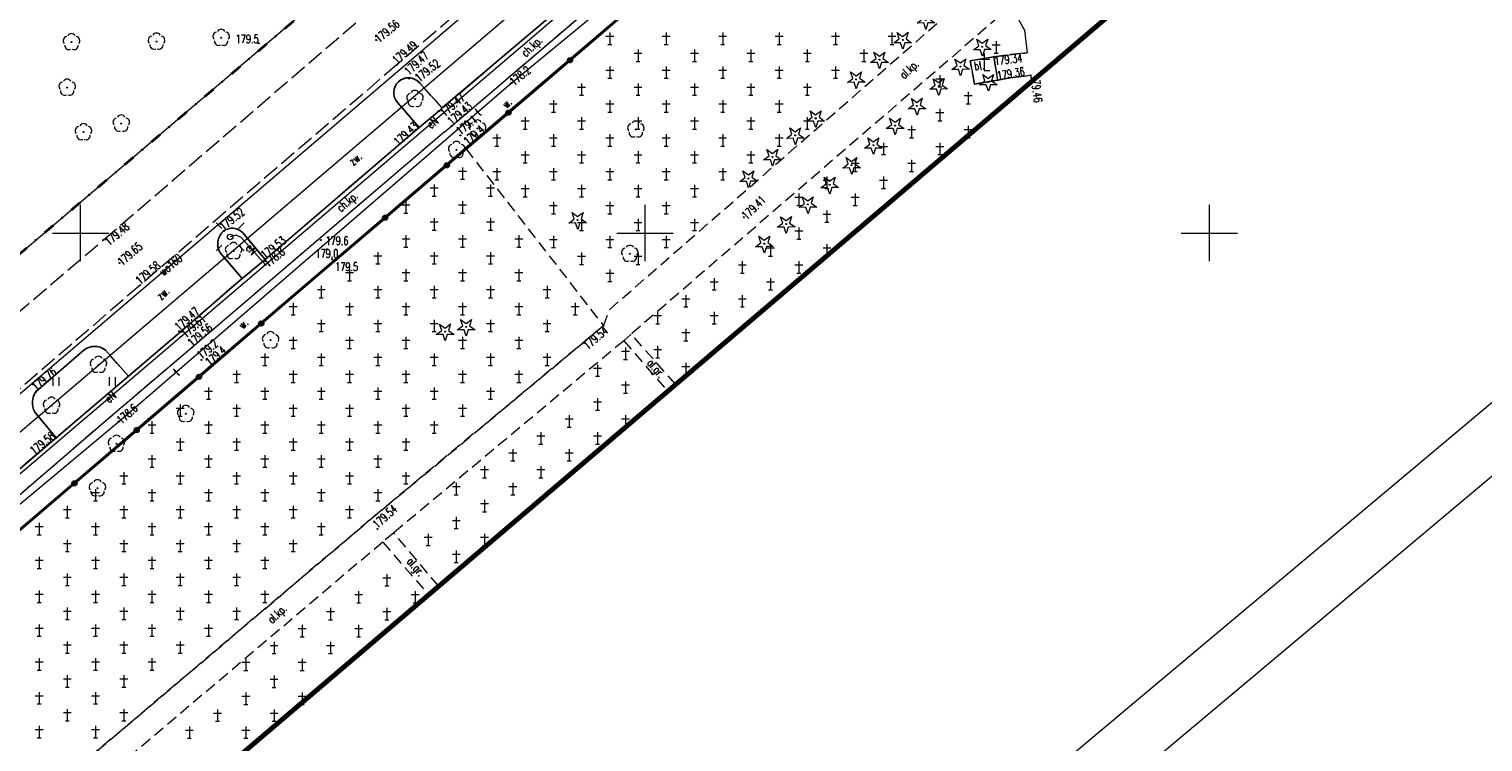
# Model space of a CAD drawing. Header units: metres. Extents: x 7429064 to 7429988, y 5709479 to 5710302.
# Tile 18 of 37: x 7429545 to 7429674, y 5709855 to 5709918. Entities that reach past the tile are written whole.
import ezdxf
from ezdxf.enums import TextEntityAlignment as Align

# ---------------------------------------------------------------- set-up
doc = ezdxf.new("R2010")
doc.units = ezdxf.units.M
doc.header["$MEASUREMENT"] = 0
for name, pattern in [('1', [0]), ('12', [3, 1, -1, 0, -1]), ('3_KTCR01', [1.5, 1, -0.5]), ('3_KTCR02', [1.5, 1, -0.5]), ('3_KTJZ01', [2, 1.5, -0.5]), ('3_KTKR01', [0]), ('3_KTPL01', [2, 1.5, -0.5]), ('3_OBOO01_02', [0]), ('3_PTCM', [1.5, 1, -0.5]), ('3_PTRW02', [0]), ('3_PTTU', [1.5, 1, -0.5]), ('7_1', [0]), ('7_SUPE_01', [0]), ('7_SUPT_01', [0]), ('7_SUPW_01', [0])]:
    doc.linetypes.add(name, pattern=pattern)
doc.layers.get('0').update_dxf_attribs({"color": 250, "linetype": 'CONTINUOUS', "lineweight": 100})
for name, color, linetype, lineweight in [('arkusz', 250, 'CONTINUOUS', 18), ('DZIALKA_L_0', 96, '1', 18), ('GMINA_L_0', 7, '12', 35), ('KRZYZE_L_0', 7, '1', 18), ('KTCR_E_T_0', 7, 'CONTINUOUS', 15), ('KTCR_E_T_1', 7, 'CONTINUOUS', 15), ('KTCR_L_0', 7, '3_KTCR01', 18), ('KTCR_L_1', 7, '3_KTCR02', 18), ('KTJZ_L_0', 7, '3_KTJZ01', 18), ('KTKR_L_0', 7, '3_KTKR01', 25), ('KTOK_L_4', 7, 'CONTINUOUS', 35), ('KTPL_E_T_0', 7, 'CONTINUOUS', 15), ('KTPL_L_0', 7, '3_KTPL01', 18), ('OBOO_L_0', 7, '3_OBOO01_02', 18), ('OBOP_T_0', 96, 'CONTINUOUS', 18), ('OBOP_T_1', 96, 'CONTINUOUS', 18), ('OBOP_T_1_a', 96, 'CONTINUOUS', 18), ('PTCM_L_0', 7, '3_PTCM', 18), ('PTRW_E_T_0', 7, 'CONTINUOUS', 15), ('PTRW_L_1', 7, 'CONTINUOUS', 18), ('PTTU_L_2', 7, '3_PTTU', 18), ('RTPW_T_0', 7, 'CONTINUOUS', 15), ('RTPW_T_0_a', 7, 'CONTINUOUS', 15), ('RTPW_T_1', 7, 'CONTINUOUS', 15), ('SUPE_E_T_3', 1, 'CONTINUOUS', 15), ('SUPE_L_3', 1, '7_SUPE_01', 18), ('SUPT_E_T_0', 30, 'CONTINUOUS', 15), ('SUPT_L_0', 30, '7_SUPT_01', 18), ('SUPW_E_T_0', 5, 'CONTINUOUS', 15), ('SUPW_L_0', 5, '7_SUPW_01', 18), ('SUSM_T_0', 7, 'CONTINUOUS', 18), ('SUTE_T_0', 1, 'CONTINUOUS', 18), ('SUTT_T_0', 30, 'CONTINUOUS', 18), ('zakres', 2, 'CONTINUOUS', 70)]:
    doc.layers.add(name, color=color, linetype=linetype, lineweight=lineweight)
doc.styles.get("Standard").update_dxf_attribs({"font": 'Simplex.SHX', "width": 0.75})

# ---------------------------------------------------------------- blocks, each defined once
blk = doc.blocks.new('3_OBOO01_01')
at = {"linetype": 'Continuous'}
for p, q in [((0, 1.5), (0, 0)), ((-0.5, 1), (0.5, 1)), ((0, 0), (0.5, 0))]:
    blk.add_line(p, q, dxfattribs=at)
blk = doc.blocks.new('3_OBOP02_01')
at = {"linetype": 'Continuous'}
blk.add_circle((0, 0), 0.045, dxfattribs=at)
for centre, start, end in [((-0.36, 0.12), 102.1445, 221.86), ((0, 0.38), 30.1401, 149.8599), ((0.36, 0.12), 318.14, 77.8555), ((-0.22, -0.3), 174.1482, 293.8542), ((0.22, -0.3), 246.1458, 5.8518)]:
    blk.add_arc(centre, 0.375, start, end, dxfattribs=at)
blk = doc.blocks.new('3_OBOP01_01')
at = {"linetype": 'Continuous'}
for p, q in [((-0.78225, -0.26495), (-0.3012, 0.09375)), ((-0.3012, 0.09375), (-0.4937, 0.6621)), ((-0.4937, 0.6621), (-0.0039, 0.31545)), ((-0.0039, 0.31545), (0.4771, 0.67415)), ((0.4771, 0.67415), (0.2988, 0.1012)), ((0.2988, 0.1012), (0.7886, -0.24545)), ((-0.18225, -0.2575), (-0.78225, -0.26495)), ((0.01025, -0.82585), (-0.18225, -0.2575)), ((0.1886, -0.2529), (0.01025, -0.82585)), ((0.7886, -0.24545), (0.1886, -0.2529))]:
    blk.add_line(p, q, dxfattribs=at)
blk.add_circle((0, 0), 0.045, dxfattribs=at)
blk = doc.blocks.new('3_PTCM01')
at = {"linetype": 'Continuous'}
for p, q in [((0.35, 0.175), (-0.35, 0.175)), ((0, 0.525), (0, -0.525)), ((-0.175, -0.525), (0.175, -0.525))]:
    blk.add_line(p, q, dxfattribs=at)
blk = doc.blocks.new('3_PTTU04')
at = {"linetype": 'Continuous'}
for p, q in [((-0.2625, -0.375), (-0.2625, 0.375)), ((0.2625, -0.375), (0.2625, 0.375))]:
    blk.add_line(p, q, dxfattribs=at)
blk = doc.blocks.new('3_RTPW02')
at = {"linetype": 'Continuous'}
blk.add_circle((0, 0), 0.045, dxfattribs=at)
blk = doc.blocks.new('3_RTPW01')
at = {"linetype": 'Continuous'}
blk.add_circle((0, 0), 0.045, dxfattribs=at)
blk = doc.blocks.new('4_OBOP02_01')
at = {"linetype": 'Continuous'}
blk.add_circle((0, 0), 0.045, dxfattribs=at)
for centre, start, end in [((-0.36, 0.12), 102.1445, 221.86), ((0, 0.38), 30.1401, 149.8599), ((0.36, 0.12), 318.14, 77.8555), ((-0.22, -0.3), 174.1482, 293.8542), ((0.22, -0.3), 246.1458, 5.8518)]:
    blk.add_arc(centre, 0.375, start, end, dxfattribs=at)
blk = doc.blocks.new('4_RTPW01')
at = {"linetype": 'Continuous'}
blk.add_circle((0, 0), 0.045, dxfattribs=at)
blk = doc.blocks.new('7_SUSM01')
at = {"linetype": 'Continuous'}
for p, q in [((-0.74, 0.74), (-1.24, 1.24)), ((0.74, 0.74), (1.24, 1.24)), ((-0.74, -0.74), (-1.24, -1.24)), ((0.74, -0.74), (1.24, -1.24))]:
    blk.add_line(p, q, dxfattribs=at)
blk.add_circle((0, 0), 0.245, dxfattribs=at)
blk = doc.blocks.new('7_SUPS01_03')
at = {"linetype": 'Continuous'}
blk.add_circle((0, 0), 0.0625, dxfattribs=at)
blk = doc.blocks.new('7_SUPS01_07')
at = {"linetype": 'Continuous'}
blk.add_circle((0, 0), 0.0625, dxfattribs=at)

msp = doc.modelspace()

# ---------------------------------------------------------------- linework, layer by layer
at = {"layer": 'arkusz', "linetype": 'Continuous'}
for p, q in [((7429988.34, 5710141.34), (7429199.32, 5709479.27)), ((7429981.3, 5710141.96), (7429199.93, 5709486.32))]:
    msp.add_line(p, q, dxfattribs=at)
at = {"layer": 'DZIALKA_L_0', "linetype": '1'}
for p, q in [((7429660.24, 5709996.55), (7429435.86, 5709805.65)), ((7429408.88, 5709766.76), (7429668.8, 5709988.15))]:
    msp.add_line(p, q, dxfattribs=at)
at = {"layer": 'GMINA_L_0', "linetype": '12'}
msp.add_line((7429435.86, 5709805.65), (7429660.24, 5709996.55), dxfattribs=at)
at = {"layer": 'KRZYZE_L_0', "linetype": '1'}
for p, q in [((7429550, 5709897.5), (7429550, 5709902.5)), ((7429600, 5709897.5), (7429600, 5709902.5)), ((7429650, 5709897.5), (7429650, 5709902.5)), ((7429547.5, 5709900), (7429552.5, 5709900)), ((7429597.5, 5709900), (7429602.5, 5709900)), ((7429647.5, 5709900), (7429652.5, 5709900))]:
    msp.add_line(p, q, dxfattribs=at)
at = {"layer": 'KTCR_L_0', "linetype": '3_KTCR01'}
for p, q in [((7429596.88, 5709893.24), (7429629.77, 5709921.99)), ((7429631.37, 5709919.2), (7429598.78, 5709891.04)), ((7429596.32, 5709891.79), (7429596.88, 5709893.24)), ((7429575.6, 5709874.55), (7429596.32, 5709891.79)), ((7429598.11, 5709890.46), (7429577.75, 5709873.44)), ((7429598.78, 5709891.04), (7429598.11, 5709890.46)), ((7429598.11, 5709890.46), (7429601.99, 5709886)), ((7429602.7, 5709886.61), (7429598.78, 5709891.04)), ((7429503.39, 5709813.39), (7429575.6, 5709874.55)), ((7429577.75, 5709873.44), (7429576.76, 5709872.61)), ((7429581.7, 5709868.72), (7429577.75, 5709873.44)), ((7429576.76, 5709872.61), (7429504.66, 5709811.49)), ((7429576.76, 5709872.61), (7429580.81, 5709867.96))]:
    msp.add_line(p, q, dxfattribs=at)
at = {"layer": 'KTCR_L_1', "linetype": '3_KTCR02'}
for p, q in [((7429582.04, 5709911.09), (7429596.16, 5709923.08)), ((7429582.89, 5709909.51), (7429597.37, 5709921.87)), ((7429579.99, 5709909.35), (7429581.75, 5709910.83)), ((7429581.75, 5709910.83), (7429582.04, 5709911.09)), ((7429579.99, 5709909.35), (7429566.34, 5709897.65)), ((7429582.2, 5709908.94), (7429582.89, 5709909.51)), ((7429582.2, 5709908.94), (7429559.88, 5709889.87)), ((7429564.3, 5709895.97), (7429566.34, 5709897.65)), ((7429564.3, 5709895.97), (7429558.81, 5709891.22)), ((7429558.81, 5709891.22), (7429554.24, 5709887.33)), ((7429559.88, 5709889.87), (7429552.37, 5709883.47)), ((7429547.82, 5709881.85), (7429554.24, 5709887.33)), ((7429552.37, 5709883.47), (7429537.21, 5709870.45)), ((7429547.82, 5709881.85), (7429536.08, 5709871.83))]:
    msp.add_line(p, q, dxfattribs=at)
at = {"layer": 'KTJZ_L_0', "linetype": '3_KTJZ01'}
for p, q in [((7429592.12, 5709927), (7429578.03, 5709914.93)), ((7429552.03, 5709899.39), (7429574.65, 5709918.88)), ((7429633.05, 5709919), (7429633.62, 5709917.98)), ((7429633.62, 5709917.98), (7429633.86, 5709915.96)), ((7429631.99, 5709915.78), (7429630.91, 5709915.63)), ((7429633.86, 5709915.96), (7429631.99, 5709915.78)), ((7429578.03, 5709914.93), (7429555.27, 5709895.38)), ((7429630.91, 5709915.63), (7429631.25, 5709913.56)), ((7429631.25, 5709913.56), (7429632.35, 5709913.75)), ((7429632.35, 5709913.75), (7429634.16, 5709913.98)), ((7429634.16, 5709913.98), (7429634.23, 5709913.46)), ((7429529.05, 5709879.87), (7429552.03, 5709899.39)), ((7429555.27, 5709895.38), (7429532.61, 5709875.86))]:
    msp.add_line(p, q, dxfattribs=at)
at = {"layer": 'KTKR_L_0', "linetype": '3_KTKR01'}
for p, q in [((7429582.04, 5709911.09), (7429596.16, 5709923.08)), ((7429582.04, 5709911.09), (7429579.99, 5709913.35)), ((7429578.08, 5709911.58), (7429579.99, 5709909.35)), ((7429579.99, 5709909.35), (7429581.75, 5709910.83)), ((7429581.75, 5709910.83), (7429582.04, 5709911.09)), ((7429579.99, 5709909.35), (7429566.34, 5709897.65)), ((7429566.34, 5709897.65), (7429564.37, 5709900.01)), ((7429562.36, 5709898.26), (7429564.3, 5709895.97)), ((7429564.3, 5709895.97), (7429566.34, 5709897.65)), ((7429564.3, 5709895.97), (7429558.81, 5709891.22)), ((7429558.81, 5709891.22), (7429554.24, 5709887.33)), ((7429550.28, 5709889.61), (7429546.06, 5709885.96)), ((7429554.24, 5709887.33), (7429552.19, 5709889.62)), ((7429547.82, 5709881.85), (7429554.24, 5709887.33)), ((7429545.94, 5709884.13), (7429547.82, 5709881.85)), ((7429547.82, 5709881.85), (7429536.08, 5709871.83))]:
    msp.add_line(p, q, dxfattribs=at)
for centre, radius, start, end in [((7429579.04, 5709912.46), 1.3, 42.9697, 222.6729), ((7429563.43, 5709899.15), 1.28, 42.6279, 126.6187), ((7429563.64, 5709899.03), 1.5, 130.492, 211.0701), ((7429551.24, 5709888.47), 1.49, 50.5229, 130.077), ((7429547.36, 5709884.96), 1.64, 142.3126, 210.1839)]:
    msp.add_arc(centre, radius, start, end, dxfattribs=at)
at = {"layer": 'KTOK_L_4'}
for p, q in [((7429593.36, 5709915.33), (7429598.81, 5709919.99)), ((7429587.9, 5709910.67), (7429593.36, 5709915.33)), ((7429582.44, 5709906.01), (7429587.9, 5709910.67)), ((7429576.98, 5709901.36), (7429582.44, 5709906.01)), ((7429571.52, 5709896.7), (7429576.98, 5709901.36)), ((7429566, 5709891.98), (7429571.52, 5709896.7)), ((7429560.49, 5709887.26), (7429566, 5709891.98)), ((7429554.97, 5709882.54), (7429560.49, 5709887.26)), ((7429549.45, 5709877.82), (7429554.97, 5709882.54)), ((7429543.94, 5709873.1), (7429549.45, 5709877.82))]:
    msp.add_line(p, q, dxfattribs=at)
for centre in [(7429593.36, 5709915.33), (7429587.9, 5709910.67), (7429582.44, 5709906.01), (7429576.98, 5709901.36), (7429566, 5709891.98), (7429560.49, 5709887.26), (7429554.97, 5709882.54), (7429549.45, 5709877.82)]:
    msp.add_circle(centre, 0.17, dxfattribs=at)
at = {"layer": 'KTPL_L_0', "linetype": '3_KTPL01'}
for p, q in [((7429592.12, 5709927), (7429578.03, 5709914.93)), ((7429582.04, 5709911.09), (7429596.16, 5709923.08)), ((7429578.03, 5709914.93), (7429555.27, 5709895.38)), ((7429630.91, 5709915.63), (7429628.82, 5709915.26)), ((7429628.82, 5709915.26), (7429629.18, 5709913.21)), ((7429631.25, 5709913.56), (7429630.91, 5709915.63)), ((7429582.04, 5709911.09), (7429579.99, 5709913.35)), ((7429629.18, 5709913.21), (7429631.25, 5709913.56)), ((7429578.08, 5709911.58), (7429579.99, 5709909.35)), ((7429579.99, 5709909.35), (7429566.34, 5709897.65)), ((7429566.34, 5709897.65), (7429564.37, 5709900.01)), ((7429562.36, 5709898.26), (7429564.3, 5709895.97)), ((7429555.27, 5709895.38), (7429532.61, 5709875.86)), ((7429564.3, 5709895.97), (7429558.81, 5709891.22)), ((7429558.81, 5709891.22), (7429554.24, 5709887.33)), ((7429550.28, 5709889.61), (7429546.06, 5709885.96)), ((7429554.24, 5709887.33), (7429552.19, 5709889.62)), ((7429545.94, 5709884.13), (7429547.82, 5709881.85)), ((7429547.82, 5709881.85), (7429536.08, 5709871.83))]:
    msp.add_line(p, q, dxfattribs=at)
for centre, radius, start, end in [((7429579.04, 5709912.46), 1.3, 42.9697, 222.6729), ((7429563.43, 5709899.15), 1.28, 42.6279, 126.6187), ((7429563.64, 5709899.03), 1.5, 130.492, 211.0701), ((7429551.24, 5709888.47), 1.49, 50.5229, 130.077), ((7429547.36, 5709884.96), 1.64, 142.3126, 210.1839)]:
    msp.add_arc(centre, radius, start, end, dxfattribs=at)
at = {"layer": 'OBOO_L_0', "linetype": '3_OBOO01_02'}
for p, q in [((7429630.91, 5709915.63), (7429628.82, 5709915.26)), ((7429628.82, 5709915.26), (7429629.18, 5709913.21)), ((7429631.25, 5709913.56), (7429630.91, 5709915.63)), ((7429629.18, 5709913.21), (7429631.25, 5709913.56))]:
    msp.add_line(p, q, dxfattribs=at)
at = {"layer": 'PTCM_L_0', "linetype": '3_PTCM'}
for p, q in [((7429615.19, 5709933.96), (7429584.14, 5709907.47)), ((7429596.88, 5709893.24), (7429629.77, 5709921.99)), ((7429631.37, 5709919.2), (7429598.78, 5709891.04)), ((7429633.05, 5709919), (7429633.62, 5709917.98)), ((7429633.62, 5709917.98), (7429633.86, 5709915.96)), ((7429630.91, 5709915.63), (7429631.99, 5709915.78)), ((7429631.99, 5709915.78), (7429633.86, 5709915.96)), ((7429628.82, 5709915.26), (7429630.91, 5709915.63)), ((7429629.18, 5709913.21), (7429628.82, 5709915.26)), ((7429631.25, 5709913.56), (7429629.18, 5709913.21)), ((7429632.35, 5709913.75), (7429631.25, 5709913.56)), ((7429634.16, 5709913.98), (7429632.35, 5709913.75)), ((7429634.16, 5709913.98), (7429634.23, 5709913.46)), ((7429571.52, 5709896.7), (7429584.14, 5709907.47)), ((7429584.14, 5709907.47), (7429596.32, 5709891.79)), ((7429584.14, 5709907.47), (7429596.32, 5709891.79)), ((7429494.29, 5709830.62), (7429571.52, 5709896.7)), ((7429596.32, 5709891.79), (7429596.88, 5709893.24)), ((7429596.32, 5709891.79), (7429575.6, 5709874.55)), ((7429598.11, 5709890.46), (7429577.75, 5709873.44)), ((7429598.11, 5709890.46), (7429601.99, 5709886)), ((7429602.7, 5709886.61), (7429598.78, 5709891.04)), ((7429575.6, 5709874.55), (7429503.39, 5709813.39)), ((7429581.7, 5709868.72), (7429577.75, 5709873.44)), ((7429576.76, 5709872.61), (7429504.66, 5709811.49)), ((7429576.76, 5709872.61), (7429580.81, 5709867.96))]:
    msp.add_line(p, q, dxfattribs=at)
at = {"layer": 'PTRW_L_1', "linetype": '3_PTRW02'}
for p, q in [((7429582.89, 5709909.51), (7429597.37, 5709921.87)), ((7429598.85, 5709920.1), (7429584.33, 5709907.73)), ((7429582.2, 5709908.94), (7429582.89, 5709909.51)), ((7429582.2, 5709908.94), (7429559.88, 5709889.87)), ((7429584.33, 5709907.73), (7429564.17, 5709890.52)), ((7429564.17, 5709890.52), (7429561.44, 5709888.17)), ((7429559.88, 5709889.87), (7429552.37, 5709883.47)), ((7429561.44, 5709888.17), (7429538.57, 5709868.61)), ((7429552.37, 5709883.47), (7429537.21, 5709870.45))]:
    msp.add_line(p, q, dxfattribs=at)
at = {"layer": 'PTTU_L_2', "linetype": '3_PTTU'}
for p, q in [((7429582.04, 5709911.09), (7429579.99, 5709913.35)), ((7429578.08, 5709911.58), (7429579.99, 5709909.35)), ((7429579.99, 5709909.35), (7429581.75, 5709910.83)), ((7429581.75, 5709910.83), (7429582.04, 5709911.09)), ((7429566.34, 5709897.65), (7429564.37, 5709900.01)), ((7429562.36, 5709898.26), (7429564.3, 5709895.97)), ((7429564.3, 5709895.97), (7429566.34, 5709897.65)), ((7429550.28, 5709889.61), (7429546.06, 5709885.96)), ((7429554.24, 5709887.33), (7429552.19, 5709889.62)), ((7429547.82, 5709881.85), (7429554.24, 5709887.33)), ((7429545.94, 5709884.13), (7429547.82, 5709881.85))]:
    msp.add_line(p, q, dxfattribs=at)
for centre, radius, start, end in [((7429579.04, 5709912.46), 1.3, 42.9697, 222.6729), ((7429563.43, 5709899.15), 1.28, 42.6279, 126.6187), ((7429563.64, 5709899.03), 1.5, 130.492, 211.0701), ((7429551.24, 5709888.47), 1.49, 50.5229, 130.077), ((7429547.36, 5709884.96), 1.64, 142.3126, 210.1839)]:
    msp.add_arc(centre, radius, start, end, dxfattribs=at)
at = {"layer": 'SUPE_L_3', "linetype": '7_SUPE_01'}
for p, q in [((7429596.75, 5709923.11), (7429566.37, 5709897.19)), ((7429563.79, 5709899.82), (7429563.25, 5709899.66)), ((7429564.21, 5709899.61), (7429563.79, 5709899.82)), ((7429566.37, 5709897.19), (7429564.21, 5709899.61)), ((7429566.37, 5709897.19), (7429534.28, 5709869.83))]:
    msp.add_line(p, q, dxfattribs=at)
at = {"layer": 'SUPT_L_0', "linetype": '7_SUPT_01'}
for p, q in [((7429588.15, 5709913.29), (7429621.09, 5709940.49)), ((7429553.37, 5709883.29), (7429588.15, 5709913.29)), ((7429519.43, 5709854.98), (7429553.37, 5709883.29))]:
    msp.add_line(p, q, dxfattribs=at)
at = {"layer": 'SUPW_L_0', "linetype": '7_SUPW_01'}
msp.add_line((7429369.46, 5709736.3), (7429593.18, 5709927.23), dxfattribs=at)
at = {"layer": 'SUPW_L_0', "linetype": '7_1'}
msp.add_line((7429369.46, 5709736.3), (7429593.18, 5709927.23), dxfattribs=at)
at = {"layer": 'zakres', "linetype": 'Continuous', "lineweight": 70, "flags": 128}
msp.add_lwpolyline([(7429664.15, 5709938.94), (7429404.23, 5709717.55)], dxfattribs=at)

# ---------------------------------------------------------------- block references
at = {"layer": 'OBOO_L_0'}
msp.add_blockref('3_OBOO01_01', (7429630.04, 5709914.41), dxfattribs=at)
at = {"layer": 'OBOP_T_0'}
for p in [(7429624.88, 5709918.88), (7429622.83, 5709917.12), (7429629.88, 5709916.51), (7429620.77, 5709915.37), (7429627.95, 5709914.76), (7429618.71, 5709913.62), (7429626.02, 5709913.02), (7429630.41, 5709913.39), (7429624.09, 5709911.27), (7429615.12, 5709910.17), (7429613.31, 5709908.66), (7429622.16, 5709909.52), (7429620.23, 5709907.78), (7429611.29, 5709906.75), (7429609.17, 5709904.84), (7429618.3, 5709906.03), (7429616.36, 5709904.28), (7429614.43, 5709902.54), (7429594.03, 5709901.15), (7429612.5, 5709900.79), (7429610.57, 5709899.05), (7429582.29, 5709891.27), (7429584.15, 5709891.68)]:
    msp.add_blockref('3_OBOP01_01', p, dxfattribs=at)
at = {"layer": 'OBOP_T_1'}
for p in [(7429579.62, 5709911.89), (7429585.16, 5709909.27), (7429599.19, 5709909.19), (7429583.31, 5709907.37), (7429563.55, 5709898.41), (7429598.65, 5709898.17), (7429566.83, 5709890.51), (7429551.58, 5709888.33), (7429547.42, 5709884.7), (7429559.31, 5709883.98), (7429553.17, 5709881.33), (7429551.49, 5709877.38)]:
    msp.add_blockref('3_OBOP02_01', p, dxfattribs=at)
at = {"layer": 'OBOP_T_1_a'}
for p in [(7429549.19, 5709916.93), (7429556.72, 5709916.97), (7429562.45, 5709917.31), (7429548.81, 5709912.89), (7429550.25, 5709908.95), (7429553.6, 5709909.71)]:
    msp.add_blockref('4_OBOP02_01', p, dxfattribs=at)
at = {"layer": 'PTCM_L_0'}
for p in [(7429596.88, 5709917.24), (7429601.88, 5709917.24), (7429606.88, 5709917.24), (7429611.88, 5709917.24), (7429616.88, 5709917.24), (7429621.88, 5709917.24), (7429599.38, 5709915.74), (7429604.38, 5709915.74), (7429609.38, 5709915.74), (7429614.38, 5709915.74), (7429619.38, 5709915.74), (7429631.12, 5709916.48), (7429596.88, 5709914.24), (7429601.88, 5709914.24), (7429606.88, 5709914.24), (7429611.88, 5709914.24), (7429616.88, 5709914.24), (7429594.38, 5709912.74), (7429599.38, 5709912.74), (7429604.38, 5709912.74), (7429609.38, 5709912.74), (7429614.38, 5709912.74), (7429626.12, 5709913.48), (7429628.62, 5709911.98), (7429591.88, 5709911.24), (7429596.88, 5709911.24), (7429601.88, 5709911.24), (7429606.88, 5709911.24), (7429611.88, 5709911.24), (7429626.12, 5709910.48), (7429589.38, 5709909.74), (7429594.38, 5709909.74), (7429599.38, 5709909.74), (7429604.38, 5709909.74), (7429609.38, 5709909.74), (7429614.38, 5709909.74), (7429623.62, 5709908.98), (7429628.62, 5709908.98), (7429586.88, 5709908.24), (7429591.88, 5709908.24), (7429596.88, 5709908.24), (7429601.88, 5709908.24), (7429606.88, 5709908.24), (7429611.88, 5709908.24), (7429621.12, 5709907.48), (7429626.12, 5709907.48), (7429589.38, 5709906.74), (7429594.38, 5709906.74), (7429599.38, 5709906.74), (7429604.38, 5709906.74), (7429609.38, 5709906.74), (7429583.82, 5709905.29), (7429586.88, 5709905.24), (7429591.88, 5709905.24), (7429596.88, 5709905.24), (7429601.88, 5709905.24), (7429606.88, 5709905.24), (7429618.62, 5709905.98), (7429623.62, 5709905.98), (7429581.32, 5709903.79), (7429586.32, 5709903.79), (7429589.38, 5709903.74), (7429594.38, 5709903.74), (7429599.38, 5709903.74), (7429604.38, 5709903.74), (7429616.12, 5709904.48), (7429621.12, 5709904.48), (7429613.62, 5709902.98), (7429618.62, 5709902.98), (7429578.82, 5709902.29), (7429583.82, 5709902.29), (7429591.88, 5709902.24), (7429596.88, 5709902.24), (7429601.88, 5709902.24), (7429616.12, 5709901.48), (7429581.32, 5709900.79), (7429586.32, 5709900.79), (7429594.38, 5709900.74), (7429599.38, 5709900.74), (7429604.38, 5709900.74), (7429613.62, 5709899.98), (7429578.82, 5709899.29), (7429583.82, 5709899.29), (7429588.82, 5709899.29), (7429591.88, 5709899.24), (7429596.88, 5709899.24), (7429601.88, 5709899.24), (7429611.12, 5709898.48), (7429616.12, 5709898.48), (7429576.32, 5709897.79), (7429581.32, 5709897.79), (7429586.32, 5709897.79), (7429594.38, 5709897.74), (7429599.38, 5709897.74), (7429573.82, 5709896.29), (7429578.82, 5709896.29), (7429583.82, 5709896.29), (7429588.82, 5709896.29), (7429596.88, 5709896.24), (7429608.62, 5709896.98), (7429613.62, 5709896.98), (7429571.32, 5709894.79), (7429576.32, 5709894.79), (7429581.32, 5709894.79), (7429586.32, 5709894.79), (7429591.32, 5709894.79), (7429606.12, 5709895.48), (7429611.12, 5709895.48), (7429603.62, 5709893.98), (7429608.62, 5709893.98), (7429568.82, 5709893.29), (7429573.82, 5709893.29), (7429578.82, 5709893.29), (7429583.82, 5709893.29), (7429588.82, 5709893.29), (7429593.82, 5709893.29), (7429601.12, 5709892.48), (7429606.12, 5709892.48), (7429571.32, 5709891.79), (7429576.32, 5709891.79), (7429581.32, 5709891.79), (7429586.32, 5709891.79), (7429591.32, 5709891.79), (7429603.62, 5709890.98), (7429568.82, 5709890.29), (7429573.82, 5709890.29), (7429578.82, 5709890.29), (7429583.82, 5709890.29), (7429588.82, 5709890.29), (7429601.12, 5709889.48), (7429566.32, 5709888.79), (7429571.32, 5709888.79), (7429576.32, 5709888.79), (7429581.32, 5709888.79), (7429586.32, 5709888.79), (7429591.32, 5709888.79), (7429598.28, 5709889.33), (7429563.82, 5709887.29), (7429568.82, 5709887.29), (7429573.82, 5709887.29), (7429578.82, 5709887.29), (7429583.82, 5709887.29), (7429588.82, 5709887.29), (7429595.78, 5709887.83), (7429603.62, 5709887.98), (7429561.32, 5709885.79), (7429566.32, 5709885.79), (7429571.32, 5709885.79), (7429576.32, 5709885.79), (7429581.32, 5709885.79), (7429586.32, 5709885.79), (7429598.28, 5709886.33), (7429558.82, 5709884.29), (7429563.82, 5709884.29), (7429568.82, 5709884.29), (7429573.82, 5709884.29), (7429578.82, 5709884.29), (7429583.82, 5709884.29), (7429595.78, 5709884.83), (7429593.28, 5709883.33), (7429598.28, 5709883.33), (7429556.32, 5709882.79), (7429561.32, 5709882.79), (7429566.32, 5709882.79), (7429571.32, 5709882.79), (7429576.32, 5709882.79), (7429581.32, 5709882.79), (7429590.78, 5709881.83), (7429595.78, 5709881.83), (7429558.82, 5709881.29), (7429563.82, 5709881.29), (7429568.82, 5709881.29), (7429573.82, 5709881.29), (7429578.82, 5709881.29), (7429556.32, 5709879.79), (7429561.32, 5709879.79), (7429566.32, 5709879.79), (7429571.32, 5709879.79), (7429576.32, 5709879.79), (7429588.28, 5709880.33), (7429593.28, 5709880.33), (7429553.82, 5709878.29), (7429558.82, 5709878.29), (7429563.82, 5709878.29), (7429568.82, 5709878.29), (7429573.82, 5709878.29), (7429578.82, 5709878.29), (7429585.78, 5709878.83), (7429590.78, 5709878.83), (7429551.32, 5709876.79), (7429556.32, 5709876.79), (7429561.32, 5709876.79), (7429566.32, 5709876.79), (7429571.32, 5709876.79), (7429576.32, 5709876.79), (7429583.28, 5709877.33), (7429588.28, 5709877.33), (7429548.82, 5709875.29), (7429553.82, 5709875.29), (7429558.82, 5709875.29), (7429563.82, 5709875.29), (7429568.82, 5709875.29), (7429573.82, 5709875.29), (7429585.78, 5709875.83), (7429583.28, 5709874.33), (7429546.32, 5709873.79), (7429551.32, 5709873.79), (7429556.32, 5709873.79), (7429561.32, 5709873.79), (7429566.32, 5709873.79), (7429571.32, 5709873.79), (7429580.78, 5709872.83), (7429585.78, 5709872.83), (7429548.82, 5709872.29), (7429553.82, 5709872.29), (7429558.82, 5709872.29), (7429563.82, 5709872.29), (7429568.82, 5709872.29), (7429546.32, 5709870.79), (7429551.32, 5709870.79), (7429556.32, 5709870.79), (7429561.32, 5709870.79), (7429566.32, 5709870.79), (7429583.28, 5709871.33), (7429548.82, 5709869.29), (7429553.82, 5709869.29), (7429558.82, 5709869.29), (7429563.82, 5709869.29), (7429577.13, 5709869.25), (7429546.32, 5709867.79), (7429551.32, 5709867.79), (7429556.32, 5709867.79), (7429561.32, 5709867.79), (7429566.32, 5709867.79), (7429574.63, 5709867.75), (7429579.63, 5709867.75), (7429548.82, 5709866.29), (7429553.82, 5709866.29), (7429558.82, 5709866.29), (7429563.82, 5709866.29), (7429572.13, 5709866.25), (7429577.13, 5709866.25), (7429546.32, 5709864.79), (7429551.32, 5709864.79), (7429556.32, 5709864.79), (7429561.32, 5709864.79), (7429569.63, 5709864.75), (7429574.63, 5709864.75), (7429548.82, 5709863.29), (7429553.82, 5709863.29), (7429558.82, 5709863.29), (7429567.13, 5709863.25), (7429572.13, 5709863.25), (7429546.32, 5709861.79), (7429551.32, 5709861.79), (7429556.32, 5709861.79), (7429564.63, 5709861.75), (7429569.63, 5709861.75), (7429548.82, 5709860.29), (7429553.82, 5709860.29), (7429567.13, 5709860.25), (7429546.32, 5709858.79), (7429551.32, 5709858.79), (7429564.63, 5709858.75), (7429569.63, 5709858.75), (7429548.82, 5709857.29), (7429553.82, 5709857.29), (7429562.13, 5709857.25), (7429567.13, 5709857.25), (7429546.32, 5709855.79), (7429551.32, 5709855.79), (7429559.63, 5709855.75), (7429564.63, 5709855.75)]:
    msp.add_blockref('3_PTCM01', p, dxfattribs=at)
at = {"layer": 'PTTU_L_2'}
for p in [(7429547.82, 5709886.85), (7429552.82, 5709886.85)]:
    msp.add_blockref('3_PTTU04', p, dxfattribs=at)
at = {"layer": 'RTPW_T_0'}
for p in [(7429583.64, 5709908.65), (7429584.33, 5709907.73), (7429571.28, 5709899.38), (7429571.82, 5709898.56), (7429572.29, 5709897.68), (7429560.7, 5709888.76), (7429561.44, 5709888.17)]:
    msp.add_blockref('3_RTPW01', p, dxfattribs=at)
at = {"layer": 'RTPW_T_0_a'}
msp.add_blockref('4_RTPW01', (7429565.77, 5709916.83), dxfattribs=at)
at = {"layer": 'RTPW_T_1'}
for p in [(7429576.19, 5709917.11), (7429578.03, 5709914.93), (7429630.91, 5709915.63), (7429579.11, 5709913.7), (7429579.99, 5709913.35), (7429631.25, 5709913.56), (7429634.16, 5709913.98), (7429581.75, 5709910.83), (7429579.99, 5709909.35), (7429582.89, 5709909.51), (7429608.75, 5709901.4), (7429552.03, 5709899.39), (7429562.67, 5709900.17), (7429553.43, 5709897.34), (7429566.34, 5709897.65), (7429555.27, 5709895.38), (7429558.74, 5709891.3), (7429558.81, 5709891.22), (7429596.32, 5709891.79), (7429559.88, 5709889.87), (7429546.06, 5709885.96), (7429547.82, 5709881.85), (7429576.29, 5709873.78)]:
    msp.add_blockref('3_RTPW02', p, dxfattribs=at)
at = {"layer": 'SUSM_T_0', "rotation": 269.9999974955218}
msp.add_blockref('7_SUSM01', (7429563.25, 5709899.66), dxfattribs=at)
at = {"layer": 'SUTE_T_0'}
msp.add_blockref('7_SUPS01_03', (7429566.37, 5709897.19), dxfattribs=at)
at = {"layer": 'SUTT_T_0'}
for p in [(7429588.15, 5709913.29), (7429553.37, 5709883.29)]:
    msp.add_blockref('7_SUPS01_07', p, dxfattribs=at)

# ---------------------------------------------------------------- texts
at = {"layer": 'KTCR_E_T_0', "width": 0.7}
for s, rotation, p in [('al.kp.', 43.1759, (7429623.48, 5709914.44)), ('al.gr.', 310.8151, (7429600.89, 5709887.93)), ('al.gr.', 310.8151, (7429579.61, 5709870.34)), ('al.kp.', 43.2101, (7429567.48, 5709866.17))]:
    msp.add_text(s, height=0.75, rotation=rotation, dxfattribs=at).set_placement(p, align=Align.MIDDLE)
at = {"layer": 'KTCR_E_T_1', "width": 0.7}
for rotation, p in [(43.0251, (7429590.04, 5709916.46)), (40.9144, (7429573.7, 5709902.69))]:
    msp.add_text('ch.kp.', height=0.75, rotation=rotation, dxfattribs=at).set_placement(p, align=Align.MIDDLE)
at = {"layer": 'KTPL_E_T_0', "width": 0.7}
for s, rotation, p in [('bt.', 8.489, (7429629.61, 5709914.85)), ('zw.', 40.8151, (7429574.33, 5709906.59)), ('zw.', 43.9584, (7429557.28, 5709894.65))]:
    msp.add_text(s, height=0.75, rotation=rotation, dxfattribs=at).set_placement(p, align=Align.MIDDLE)
at = {"layer": 'PTRW_E_T_0', "width": 0.7}
for rotation, p in [(47.1211, (7429587.75, 5709911.53)), (45, (7429564.4, 5709891.97))]:
    msp.add_text('w.', height=0.75, rotation=rotation, dxfattribs=at).set_placement(p, align=Align.MIDDLE)
at = {"layer": 'RTPW_T_0', "width": 0.7}
for s, rotation, p in [('179.1', 38.3208, (7429583.64, 5709908.65)), ('179.4', 41.1573, (7429584.33, 5709907.73)), ('179.2', 40.3177, (7429560.7, 5709888.76)), ('179.4', 40.7138, (7429561.44, 5709888.17))]:
    msp.add_text(s, height=0.75, rotation=rotation, dxfattribs=at).set_placement(p)
for s, p in [('179.6', (7429571.7, 5709899.69)), ('179.5', (7429572.55, 5709897.39))]:
    msp.add_text(s, height=0.75, dxfattribs=at).set_placement(p, align=Align.TOP_LEFT)
msp.add_text('179.0', height=0.75, dxfattribs=at).set_placement((7429571.82, 5709898.56), align=Align.TOP_CENTER)
at = {"layer": 'RTPW_T_0_a', "width": 0.7}
msp.add_text('179.5', height=0.75, dxfattribs=at).set_placement((7429565.77, 5709916.83), align=Align.RIGHT)
at = {"layer": 'RTPW_T_1', "width": 0.7}
for s, rotation, p in [('179.56', 39.5667, (7429576.19, 5709917.11)), ('179.41', 44.137, (7429608.75, 5709901.4)), ('179.65', 40.9785, (7429553.43, 5709897.34))]:
    msp.add_text(s, height=0.75, rotation=rotation, dxfattribs=at).set_placement(p, align=Align.MIDDLE_LEFT)
for s, rotation, p in [('179.49', 40.5845, (7429578.03, 5709914.93)), ('179.47', 42.7235, (7429579.1, 5709913.93)), ('179.52', 38.5765, (7429579.99, 5709913.35)), ('179.36', 9.8, (7429631.25, 5709913.56)), ('179.46', 277.256, (7429634.16, 5709913.98)), ('179.43', 40.475, (7429582.89, 5709909.51)), ('179.52', 38.8707, (7429562.67, 5709900.17)), ('179.53', 38.5093, (7429566.34, 5709897.65)), ('179.58', 40.6614, (7429555.27, 5709895.38)), ('179.47', 41.3373, (7429558.74, 5709891.3)), ('179.56', 40.5103, (7429559.88, 5709889.87)), ('179.76', 40.8575, (7429546.06, 5709885.96)), ('179.54', 41.7039, (7429576.29, 5709873.78))]:
    msp.add_text(s, height=0.75, rotation=rotation, dxfattribs=at).set_placement(p)
for s, rotation, p in [('179.34', 6.34, (7429630.91, 5709915.63)), ('179.47', 40.6891, (7429581.75, 5709910.83)), ('179.48', 40.7491, (7429552.03, 5709899.39)), ('179.61', 40.8667, (7429558.81, 5709891.22))]:
    msp.add_text(s, height=0.75, rotation=rotation, dxfattribs=at).set_placement(p, align=Align.TOP_LEFT)
for s, rotation, p in [('179.43', 42.164, (7429579.99, 5709909.35)), ('179.58', 38.3493, (7429547.82, 5709881.85))]:
    msp.add_text(s, height=0.75, rotation=rotation, dxfattribs=at).set_placement(p, align=Align.RIGHT)
msp.add_text('179.54', height=0.75, rotation=40.1537, dxfattribs=at).set_placement((7429596.32, 5709891.79), align=Align.TOP_RIGHT)
at = {"layer": 'SUPE_E_T_3', "width": 0.7}
for rotation, p in [(40.4706, (7429581.15, 5709909.8)), (311.7509, (7429565.15, 5709898.56)), (40.451, (7429552.63, 5709885.47))]:
    msp.add_text('eN', height=0.75, rotation=rotation, dxfattribs=at).set_placement(p, align=Align.MIDDLE)
at = {"layer": 'SUPT_E_T_0', "width": 0.7}
for p in [(7429585.19, 5709910.73), (7429558.47, 5709887.69)]:
    msp.add_text('t', height=0.75, rotation=40.7799, dxfattribs=at).set_placement(p, align=Align.MIDDLE)
at = {"layer": 'SUPW_E_T_0', "width": 0.7}
msp.add_text('wo160', height=0.75, rotation=40.4785, dxfattribs=at).set_placement((7429557.98, 5709897.19), align=Align.MIDDLE)
at = {"layer": 'SUTE_T_0', "width": 0.7}
msp.add_text('178.8', height=0.75, rotation=39.554, dxfattribs=at).set_placement((7429566.37, 5709897.19), align=Align.MIDDLE_LEFT)
at = {"layer": 'SUTT_T_0', "width": 0.7}
for s, rotation, p in [('178.2', 39.8102, (7429588.15, 5709913.29)), ('178.6', 41.4482, (7429553.37, 5709883.29))]:
    msp.add_text(s, height=0.75, rotation=rotation, dxfattribs=at).set_placement(p, align=Align.MIDDLE_LEFT)

doc.saveas('drawing.dxf')
